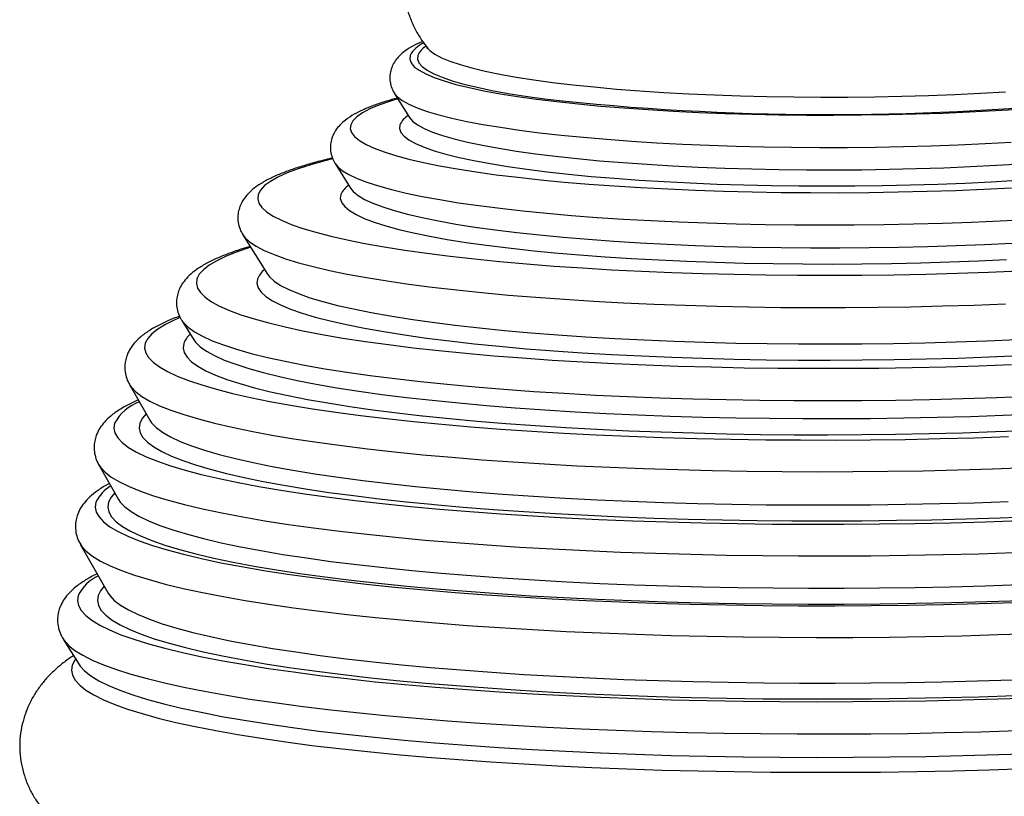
# Model space of a CAD drawing. Header units: millimetres. Extents: x -166 to 165, y -1 to 482.
# Tile 2 of 4: x -166 to 32, y 169 to 326. Entities that reach past the tile are written whole.
import ezdxf

# ---------------------------------------------------------------- set-up
doc = ezdxf.new("R2010")
doc.units = ezdxf.units.MM

msp = doc.modelspace()

# ---------------------------------------------------------------- linework, layer by layer
at = {"color": 7, "linetype": 'Continuous', "lineweight": 25}
for p, q in [((-90.5, 310.81), (-87.47, 305.94)), ((-87.5, 305.81), (-87.49, 305.82)), ((-87.47, 305.94), (-87.46, 305.91)), ((-102.4, 296.68), (-99.31, 291.7)), ((-102.4, 296.68), (-102.39, 296.66)), ((-120.93, 282.35), (-116.02, 274.43)), ((-120.93, 282.35), (-120.9, 282.3)), ((-133.22, 265.14), (-130.79, 261.23)), ((-133.22, 265.14), (-133.18, 265.08)), ((-143.74, 252.27), (-139.64, 245.08)), ((-143.74, 252.27), (-143.7, 252.21)), ((-149.88, 236.1), (-145.92, 229.12)), ((-149.88, 236.1), (-149.85, 236.03)), ((-153.63, 220.17), (-148.01, 210.3)), ((-153.63, 220.17), (-153.58, 220.1)), ((-157.03, 201.06), (-153.87, 195.97)), ((-157.03, 201.06), (-156.98, 200.97))]:
    msp.add_line(p, q, dxfattribs=at)
at = {"color": 8, "linetype": 'Continuous', "lineweight": 25, "flags": 128}
for points in [[(-83.82, 319.86), (-83.35, 319.37), (-82.35, 318.64), (-81, 317.93), (-79.31, 317.23), (-77.29, 316.55), (-74.94, 315.88), (-72.27, 315.25), (-69.3, 314.63), (-66.03, 314.05), (-62.49, 313.5), (-58.69, 312.98), (-54.63, 312.5), (-50.35, 312.06), (-45.86, 311.65), (-41.18, 311.29), (-36.32, 310.97), (-31.32, 310.69), (-26.18, 310.46), (-20.94, 310.28), (-15.61, 310.15), (-10.23, 310.06), (-4.8, 310.02), (0.65, 310.03), (6.08, 310.09), (11.49, 310.19), (16.84, 310.35), (22.12, 310.55), (27.29, 310.8), (32.35, 311.09)], [(-87.34, 318.4), (-87.4, 317.64), (-87.12, 316.89), (-86.48, 316.14), (-85.49, 315.41), (-84.15, 314.68), (-82.47, 313.97), (-80.46, 313.27), (-78.12, 312.59), (-75.46, 311.94), (-72.5, 311.31), (-69.25, 310.71), (-65.71, 310.15), (-61.91, 309.61), (-57.86, 309.11), (-53.58, 308.65), (-49.08, 308.22), (-44.38, 307.84), (-39.51, 307.5), (-34.47, 307.2), (-29.3, 306.95), (-24.02, 306.75), (-18.64, 306.59), (-13.19, 306.48), (-7.69, 306.41), (-2.16, 306.4), (3.37, 306.43), (8.89, 306.51), (14.36, 306.64), (19.77, 306.82), (25.1, 307.04), (30.31, 307.31), (35.4, 307.63)], [(-85.79, 318.39), (-85.86, 317.65), (-85.57, 316.9), (-84.93, 316.16), (-83.93, 315.43), (-82.59, 314.7), (-80.9, 314), (-78.88, 313.31), (-76.54, 312.64), (-73.88, 311.99), (-70.91, 311.37), (-67.65, 310.78), (-64.11, 310.22), (-60.3, 309.7), (-56.73, 309.26)], [(-90.5, 310.81), (-89.89, 310.09), (-88.9, 309.34), (-87.57, 308.59), (-85.9, 307.87), (-83.89, 307.15), (-81.56, 306.46), (-78.91, 305.79), (-75.95, 305.15), (-72.69, 304.53), (-69.16, 303.95), (-65.35, 303.39), (-61.29, 302.87), (-56.99, 302.39), (-52.48, 301.94), (-47.76, 301.54), (-42.85, 301.18), (-37.78, 300.86), (-32.57, 300.58), (-27.23, 300.36), (-21.79, 300.17), (-16.26, 300.04), (-10.68, 299.95), (-5.06, 299.91), (0.58, 299.92), (6.21, 299.98), (11.82, 300.08), (17.37, 300.24), (22.85, 300.44), (28.23, 300.68), (33.5, 300.97)], [(-89.8, 309.68), (-91.47, 309.17), (-93.62, 308.42), (-95.43, 307.65), (-96.91, 306.87), (-98.04, 306.08), (-98.83, 305.28), (-99.27, 304.48)], [(-87.46, 305.91), (-86.83, 305.19), (-85.84, 304.45), (-84.49, 303.72), (-82.81, 303), (-80.79, 302.3), (-78.44, 301.63), (-75.77, 300.97), (-72.79, 300.34), (-69.52, 299.74), (-65.97, 299.17), (-62.15, 298.63), (-58.08, 298.13), (-53.78, 297.66), (-49.26, 297.24), (-44.54, 296.85), (-39.65, 296.51), (-34.59, 296.21), (-29.4, 295.96), (-24.09, 295.75), (-18.68, 295.59), (-13.21, 295.48), (-7.68, 295.42), (-2.13, 295.4), (3.43, 295.43), (8.97, 295.52), (14.47, 295.65), (19.91, 295.82), (25.26, 296.05), (30.5, 296.32), (35.61, 296.64)], [(-99.27, 304.48), (-99.35, 303.68), (-99.09, 302.88), (-98.47, 302.08), (-97.5, 301.29), (-96.19, 300.52), (-94.54, 299.75), (-92.55, 299), (-90.24, 298.27), (-87.6, 297.57), (-84.66, 296.88), (-81.42, 296.22), (-77.89, 295.59), (-74.08, 295), (-70.01, 294.43), (-65.7, 293.9), (-61.15, 293.41), (-56.39, 292.95), (-51.43, 292.54), (-46.29, 292.16), (-40.99, 291.83), (-35.55, 291.55), (-29.98, 291.31), (-24.31, 291.11), (-18.55, 290.97), (-12.74, 290.87), (-6.88, 290.82), (-1, 290.81), (4.88, 290.86), (10.74, 290.95), (16.56, 291.09), (22.31, 291.27), (27.98, 291.51), (33.55, 291.79)], [(-89.39, 304.45), (-89.46, 303.69), (-89.18, 302.92), (-88.54, 302.17), (-87.55, 301.42), (-86.21, 300.68), (-84.52, 299.95), (-82.5, 299.25), (-80.16, 298.56), (-77.49, 297.9), (-74.52, 297.26), (-71.25, 296.65), (-67.69, 296.07), (-63.87, 295.52), (-59.8, 295.01), (-55.49, 294.53), (-50.96, 294.09), (-46.23, 293.7), (-42.92, 293.46)], [(-102.94, 297.63), (-104.46, 297.24), (-107.31, 296.44), (-109.83, 295.63), (-112.03, 294.79), (-113.89, 293.95), (-115.4, 293.09), (-116.57, 292.22), (-117.39, 291.34), (-117.85, 290.47)], [(-102.39, 296.66), (-101.88, 296.03), (-100.92, 295.23), (-99.62, 294.44), (-97.98, 293.66), (-96, 292.9), (-93.7, 292.16), (-91.07, 291.43), (-88.14, 290.74), (-84.9, 290.06), (-81.38, 289.42), (-77.58, 288.8), (-73.52, 288.22), (-69.2, 287.67), (-64.65, 287.16), (-59.88, 286.68), (-54.91, 286.25), (-49.75, 285.85), (-44.43, 285.5), (-38.95, 285.2), (-33.35, 284.93), (-27.63, 284.72), (-21.82, 284.55), (-15.94, 284.42), (-10.01, 284.35), (-4.05, 284.32), (1.93, 284.34), (7.89, 284.41), (13.82, 284.52), (19.7, 284.69), (25.51, 284.89), (31.23, 285.15), (36.84, 285.45)], [(-99.31, 291.7), (-98.76, 291.02), (-97.79, 290.23), (-96.47, 289.45), (-94.81, 288.69), (-92.82, 287.94), (-90.5, 287.2), (-87.86, 286.49), (-84.9, 285.81), (-81.65, 285.15), (-78.11, 284.51), (-74.29, 283.91), (-70.21, 283.35), (-65.88, 282.81), (-61.32, 282.32), (-56.54, 281.86), (-51.56, 281.45), (-46.41, 281.07), (-41.09, 280.74), (-35.63, 280.46), (-30.04, 280.21), (-24.35, 280.02), (-18.57, 279.87), (-12.74, 279.77), (-6.86, 279.72), (-0.96, 279.72), (4.94, 279.76), (10.82, 279.85), (16.65, 279.99), (22.43, 280.18), (28.12, 280.41), (33.7, 280.69)], [(-117.85, 290.47), (-117.96, 289.59), (-117.71, 288.71), (-117.11, 287.84), (-116.16, 286.97), (-114.85, 286.12), (-113.2, 285.27), (-111.21, 284.44), (-108.89, 283.63), (-106.24, 282.84), (-103.26, 282.07), (-99.98, 281.32), (-96.4, 280.61), (-92.53, 279.92), (-88.37, 279.26), (-83.96, 278.63), (-79.29, 278.04), (-74.38, 277.49), (-69.26, 276.98), (-63.92, 276.5), (-58.39, 276.07), (-52.69, 275.68), (-46.83, 275.33), (-40.83, 275.03), (-34.71, 274.77), (-28.49, 274.56), (-22.19, 274.4), (-15.82, 274.29), (-9.41, 274.22), (-2.97, 274.2), (3.48, 274.24), (9.91, 274.32), (16.31, 274.44), (22.66, 274.62), (28.93, 274.84), (35.11, 275.11)], [(-101.26, 290.42), (-101.35, 289.61), (-101.08, 288.8), (-100.46, 288), (-99.5, 287.2), (-98.19, 286.41), (-96.53, 285.64), (-94.55, 284.88), (-92.23, 284.14), (-89.59, 283.43), (-86.64, 282.73), (-83.39, 282.06), (-79.85, 281.43), (-76.04, 280.82), (-71.96, 280.24), (-67.63, 279.7), (-63.5, 279.24)], [(-120.9, 282.3), (-120.52, 281.79), (-119.58, 280.92), (-118.29, 280.05), (-116.65, 279.2), (-114.68, 278.36), (-112.37, 277.53), (-109.74, 276.73), (-106.78, 275.95), (-103.52, 275.19), (-99.95, 274.46), (-96.1, 273.75), (-91.96, 273.08), (-87.56, 272.44), (-82.91, 271.83), (-78.01, 271.26), (-72.89, 270.73), (-67.56, 270.24), (-62.03, 269.78), (-56.32, 269.37), (-50.46, 269), (-44.44, 268.68), (-38.3, 268.4), (-32.05, 268.17), (-25.71, 267.99), (-19.29, 267.85), (-12.82, 267.76), (-6.32, 267.72), (0.2, 267.73), (6.72, 267.78), (13.21, 267.88), (19.66, 268.03), (26.05, 268.23), (32.36, 268.48)], [(-119.37, 279.83), (-119.53, 279.78), (-122.07, 278.91), (-124.28, 278.03), (-126.15, 277.14), (-127.68, 276.23), (-128.86, 275.32), (-129.69, 274.4), (-130.17, 273.48)], [(-130.17, 273.48), (-130.29, 272.56), (-130.06, 271.63), (-129.47, 270.72), (-128.54, 269.81), (-127.25, 268.9), (-125.62, 268.01), (-123.64, 267.14), (-121.33, 266.28), (-118.69, 265.44), (-115.72, 264.62), (-112.45, 263.82), (-108.86, 263.05), (-104.98, 262.3), (-100.82, 261.59), (-96.38, 260.91), (-91.68, 260.26), (-86.73, 259.65), (-81.54, 259.07), (-76.14, 258.53), (-70.53, 258.03), (-64.72, 257.58), (-58.75, 257.16), (-52.61, 256.79), (-46.33, 256.47), (-39.93, 256.19), (-33.42, 255.96), (-26.82, 255.77), (-20.16, 255.63), (-13.44, 255.54), (-6.68, 255.5), (0.09, 255.5), (6.86, 255.56), (13.61, 255.66), (20.31, 255.81), (26.96, 256.01), (33.54, 256.25)], [(-118.01, 273.45), (-118.12, 272.57), (-117.88, 271.69), (-117.27, 270.81), (-116.32, 269.95), (-115.01, 269.09), (-113.36, 268.24), (-111.37, 267.41), (-109.04, 266.6), (-106.38, 265.81), (-103.4, 265.03), (-100.11, 264.29), (-96.52, 263.57), (-92.64, 262.88), (-88.48, 262.22), (-84.06, 261.59), (-79.38, 261), (-74.47, 260.45), (-69.33, 259.93), (-63.98, 259.45), (-60.18, 259.15)], [(-116.02, 274.43), (-115.59, 273.86), (-114.65, 273), (-113.36, 272.16), (-111.73, 271.32), (-109.77, 270.51), (-107.47, 269.7), (-104.85, 268.92), (-101.92, 268.16), (-98.68, 267.43), (-95.14, 266.72), (-91.32, 266.04), (-87.22, 265.39), (-82.86, 264.77), (-78.25, 264.19), (-73.4, 263.64), (-68.34, 263.13), (-63.07, 262.66), (-57.61, 262.24), (-51.99, 261.85), (-46.2, 261.51), (-40.28, 261.21), (-34.24, 260.96), (-28.1, 260.75), (-21.87, 260.59), (-15.58, 260.48), (-9.25, 260.42), (-2.89, 260.4), (3.47, 260.43), (9.82, 260.51), (16.14, 260.63), (22.4, 260.81), (28.6, 261.03), (34.7, 261.29)], [(-133.54, 265.72), (-134.62, 265.25), (-136.5, 264.32), (-138.03, 263.38), (-139.22, 262.44), (-140.06, 261.48), (-140.55, 260.53)], [(-133.18, 265.08), (-132.89, 264.68), (-131.96, 263.76), (-130.69, 262.85), (-129.07, 261.95), (-127.11, 261.06), (-124.82, 260.19), (-122.2, 259.34), (-119.26, 258.51), (-116, 257.7), (-112.44, 256.91), (-108.58, 256.16), (-104.44, 255.43), (-100.02, 254.73), (-95.34, 254.07), (-90.41, 253.44), (-85.25, 252.85), (-79.85, 252.29), (-74.25, 251.78), (-68.46, 251.3), (-62.48, 250.87), (-56.35, 250.48), (-50.06, 250.13), (-43.65, 249.83), (-37.12, 249.58), (-30.5, 249.37), (-23.79, 249.21), (-17.03, 249.09), (-10.22, 249.03), (-3.39, 249.01), (3.44, 249.04), (10.27, 249.12), (17.07, 249.24), (23.81, 249.41), (30.5, 249.63), (37.1, 249.9)], [(-130.79, 261.23), (-130.45, 260.75), (-129.52, 259.84), (-128.25, 258.94), (-126.63, 258.05), (-124.67, 257.17), (-122.38, 256.31), (-119.77, 255.47), (-116.83, 254.65), (-113.58, 253.85), (-110.03, 253.08), (-106.18, 252.33), (-102.05, 251.61), (-97.64, 250.93), (-92.98, 250.27), (-88.07, 249.66), (-82.92, 249.07), (-77.55, 248.53), (-71.97, 248.03), (-66.21, 247.56), (-60.26, 247.14), (-54.16, 246.76), (-47.91, 246.43), (-41.54, 246.14), (-35.05, 245.9), (-28.48, 245.7), (-21.83, 245.55), (-15.12, 245.45), (-8.38, 245.4), (-1.61, 245.39), (5.15, 245.43), (11.9, 245.52), (18.62, 245.66), (25.28, 245.84), (31.87, 246.07), (38.38, 246.35)], [(-140.55, 260.53), (-140.69, 259.57), (-140.47, 258.61), (-139.9, 257.66), (-138.98, 256.71), (-137.71, 255.77), (-136.09, 254.85), (-134.13, 253.93), (-131.84, 253.04), (-129.21, 252.16), (-126.27, 251.3), (-123, 250.46), (-119.43, 249.65), (-115.55, 248.86), (-111.39, 248.11), (-106.95, 247.38), (-102.24, 246.68), (-97.27, 246.02), (-92.06, 245.4), (-86.62, 244.81), (-80.96, 244.26), (-75.11, 243.75), (-69.06, 243.28), (-62.84, 242.86), (-56.47, 242.48), (-49.95, 242.14), (-43.31, 241.85), (-36.57, 241.61), (-29.73, 241.41), (-22.82, 241.26), (-15.86, 241.15), (-8.85, 241.1), (-1.83, 241.09), (5.19, 241.13), (12.2, 241.22), (19.18, 241.36), (26.11, 241.55), (32.96, 241.78)], [(-132.82, 260.5), (-132.95, 259.58), (-132.73, 258.65), (-132.15, 257.73), (-131.23, 256.81), (-129.96, 255.91), (-128.36, 255.01), (-126.41, 254.13), (-124.13, 253.27), (-121.52, 252.42), (-118.6, 251.59), (-115.36, 250.79), (-111.82, 250.01), (-107.98, 249.26), (-103.86, 248.53), (-99.47, 247.84), (-94.81, 247.18), (-89.91, 246.55), (-84.9, 245.98)], [(-143.7, 252.21), (-143.39, 251.75), (-142.48, 250.79), (-141.22, 249.85), (-139.62, 248.91), (-137.68, 247.99), (-135.41, 247.08), (-132.8, 246.19), (-129.88, 245.32), (-126.63, 244.47), (-123.08, 243.65), (-119.24, 242.85), (-115.1, 242.08), (-110.68, 241.34), (-105.99, 240.63), (-101.05, 239.96), (-95.86, 239.31), (-90.44, 238.71), (-84.79, 238.14), (-78.95, 237.62), (-72.91, 237.13), (-66.7, 236.69), (-60.32, 236.29), (-53.8, 235.93), (-47.15, 235.62), (-40.39, 235.35), (-33.53, 235.13), (-26.59, 234.96), (-19.59, 234.83), (-12.54, 234.75), (-5.46, 234.72), (1.63, 234.74), (8.71, 234.8), (15.77, 234.92), (22.78, 235.07), (29.74, 235.28), (36.63, 235.53)], [(-140.36, 246.33), (-141.17, 245.4), (-141.66, 244.44)], [(-146.71, 244.45), (-146.86, 243.48), (-146.65, 242.5), (-146.09, 241.53), (-145.17, 240.56), (-143.92, 239.61), (-142.31, 238.66), (-140.37, 237.73), (-138.09, 236.81), (-135.48, 235.91), (-132.54, 235.03), (-129.29, 234.17), (-125.73, 233.33), (-121.87, 232.52), (-117.71, 231.74), (-113.28, 230.99), (-108.57, 230.27), (-103.6, 229.58), (-98.39, 228.92), (-92.94, 228.31), (-87.27, 227.73), (-81.39, 227.19), (-75.32, 226.69), (-69.07, 226.24), (-62.65, 225.82), (-56.08, 225.45), (-49.39, 225.13), (-42.57, 224.85), (-35.65, 224.62), (-28.65, 224.43), (-21.59, 224.29), (-14.47, 224.2), (-7.32, 224.16), (-0.15, 224.16), (7.01, 224.22), (14.16, 224.32), (21.26, 224.46), (28.32, 224.66), (35.31, 224.9)], [(-141.66, 244.44), (-141.79, 243.48), (-141.58, 242.53), (-141.02, 241.57), (-140.1, 240.63), (-138.85, 239.69), (-137.24, 238.76), (-135.3, 237.85), (-133.03, 236.95), (-130.43, 236.07), (-127.5, 235.21), (-124.26, 234.37), (-120.71, 233.55), (-116.87, 232.76), (-112.73, 232), (-108.32, 231.27), (-103.64, 230.57), (-98.71, 229.91), (-93.53, 229.28), (-88.12, 228.68), (-83.02, 228.18)], [(-139.64, 245.08), (-139.27, 244.53), (-138.35, 243.59), (-137.09, 242.65), (-135.48, 241.73), (-133.53, 240.82), (-131.25, 239.93), (-128.63, 239.05), (-125.7, 238.19), (-122.44, 237.36), (-118.89, 236.55), (-115.03, 235.77), (-110.88, 235.01), (-106.46, 234.29), (-101.77, 233.6), (-96.82, 232.94), (-91.63, 232.32), (-86.22, 231.73), (-80.58, 231.19), (-74.75, 230.68), (-68.73, 230.21), (-62.54, 229.79), (-56.19, 229.41), (-49.7, 229.08), (-43.09, 228.79), (-36.37, 228.54), (-29.56, 228.35), (-22.68, 228.2), (-15.75, 228.09), (-8.77, 228.04), (-1.78, 228.03), (5.21, 228.07), (12.19, 228.16), (19.14, 228.3), (26.04, 228.48), (32.87, 228.71)], [(-149.85, 236.03), (-149.56, 235.6), (-148.64, 234.62), (-147.38, 233.65), (-145.76, 232.68), (-143.8, 231.73), (-141.51, 230.8), (-138.88, 229.88), (-135.92, 228.99), (-132.64, 228.11), (-129.05, 227.26), (-125.15, 226.43), (-120.96, 225.64), (-116.49, 224.87), (-111.74, 224.13), (-106.73, 223.43), (-101.46, 222.76), (-95.96, 222.13), (-90.23, 221.54), (-84.29, 220.98), (-78.15, 220.47), (-71.83, 220), (-65.34, 219.57), (-58.7, 219.19), (-51.92, 218.85), (-45.02, 218.55), (-38.01, 218.31), (-30.92, 218.11), (-23.75, 217.96), (-16.53, 217.85), (-9.27, 217.8), (-1.99, 217.79), (5.29, 217.83), (12.55, 217.92), (19.79, 218.06), (26.97, 218.24), (34.09, 218.47)], [(-146.68, 230.47), (-147.44, 229.57), (-147.94, 228.59)], [(-150.46, 228.6), (-150.61, 227.6), (-150.4, 226.61), (-149.83, 225.62), (-148.92, 224.63), (-147.65, 223.66), (-146.03, 222.69), (-144.07, 221.74), (-141.77, 220.81), (-139.13, 219.89), (-136.17, 218.99), (-132.88, 218.11), (-129.28, 217.26), (-125.38, 216.43), (-121.18, 215.63), (-116.7, 214.86), (-111.94, 214.13), (-106.91, 213.42), (-101.64, 212.75), (-96.13, 212.12), (-90.39, 211.52), (-84.43, 210.97), (-78.28, 210.45), (-71.95, 209.98), (-65.44, 209.55), (-58.79, 209.17), (-51.99, 208.83), (-45.08, 208.54), (-38.05, 208.29), (-30.95, 208.09), (-23.76, 207.94), (-16.53, 207.83), (-9.26, 207.78), (-1.96, 207.77), (5.33, 207.81), (12.61, 207.9), (19.86, 208.04), (27.06, 208.22), (34.2, 208.45)], [(-147.94, 228.59), (-148.09, 227.6), (-147.87, 226.62), (-147.31, 225.64), (-146.39, 224.66), (-145.12, 223.7), (-143.5, 222.74), (-141.54, 221.8), (-139.24, 220.87), (-136.61, 219.97), (-133.65, 219.08), (-130.37, 218.21), (-126.77, 217.37), (-122.88, 216.55), (-118.69, 215.76), (-114.21, 215), (-109.46, 214.27), (-104.45, 213.58), (-99.19, 212.92), (-93.7, 212.3), (-87.98, 211.72), (-82.05, 211.17), (-77.71, 210.81)], [(-145.92, 229.12), (-145.58, 228.61), (-144.67, 227.65), (-143.42, 226.7), (-141.82, 225.75), (-139.88, 224.82), (-137.61, 223.91), (-135.01, 223.01), (-132.08, 222.13), (-128.84, 221.27), (-125.29, 220.44), (-121.44, 219.63), (-117.3, 218.85), (-112.88, 218.1), (-108.18, 217.39), (-103.23, 216.7), (-98.04, 216.05), (-92.61, 215.43), (-86.95, 214.86), (-81.09, 214.32), (-75.04, 213.82), (-68.81, 213.37), (-62.41, 212.96), (-55.86, 212.59), (-49.19, 212.27), (-42.39, 211.99), (-35.5, 211.75), (-28.52, 211.57), (-21.48, 211.43), (-14.38, 211.34), (-7.25, 211.3), (-0.11, 211.3), (7.03, 211.35), (14.15, 211.45), (21.24, 211.6), (28.27, 211.8), (35.23, 212.04)], [(-153.58, 220.1), (-153.32, 219.71), (-152.42, 218.72), (-151.16, 217.74), (-149.56, 216.76), (-147.62, 215.8), (-145.34, 214.86), (-142.73, 213.93), (-139.79, 213.02), (-136.53, 212.13), (-132.96, 211.27), (-129.08, 210.43), (-124.91, 209.62), (-120.46, 208.84), (-115.72, 208.09), (-110.73, 207.37), (-105.48, 206.68), (-99.99, 206.04), (-94.27, 205.42), (-88.34, 204.85), (-82.21, 204.32), (-75.88, 203.83), (-69.39, 203.38), (-62.74, 202.98), (-55.94, 202.62), (-49.02, 202.3), (-41.99, 202.03), (-34.86, 201.81), (-27.65, 201.64), (-20.39, 201.51), (-13.07, 201.43), (-5.73, 201.4), (1.62, 201.41), (8.97, 201.48), (16.29, 201.59), (23.58, 201.75), (30.81, 201.96), (37.97, 202.21)], [(-154.04, 209.82), (-154.19, 208.81), (-153.99, 207.81), (-153.43, 206.81), (-152.53, 205.82), (-151.27, 204.84), (-149.67, 203.86), (-147.72, 202.9), (-145.44, 201.95), (-142.83, 201.03), (-139.88, 200.12), (-136.62, 199.23), (-133.05, 198.36), (-129.17, 197.52), (-124.99, 196.71), (-120.53, 195.93), (-115.8, 195.18), (-110.79, 194.46), (-105.54, 193.77), (-100.05, 193.12), (-94.32, 192.51), (-88.38, 191.94), (-82.24, 191.41), (-75.91, 190.91), (-69.41, 190.47), (-62.75, 190.06), (-55.95, 189.7), (-49.02, 189.39), (-41.98, 189.12), (-34.85, 188.89), (-27.64, 188.72), (-20.36, 188.59), (-13.04, 188.51), (-5.69, 188.48), (1.67, 188.5), (9.02, 188.56), (16.35, 188.67), (23.65, 188.83), (30.88, 189.04), (38.05, 189.29)], [(-150.04, 209.81), (-150.18, 208.81), (-149.98, 207.82), (-149.41, 206.83), (-148.5, 205.85), (-147.23, 204.88), (-145.62, 203.92), (-143.66, 202.97), (-141.37, 202.04), (-138.74, 201.12), (-135.78, 200.22), (-132.5, 199.35), (-128.91, 198.5), (-125.02, 197.67), (-120.83, 196.87), (-116.36, 196.11), (-111.61, 195.37), (-106.6, 194.67), (-101.33, 194), (-95.83, 193.37), (-90.11, 192.77), (-84.17, 192.22), (-79.73, 191.84)], [(-148.79, 211.68), (-149.54, 210.8), (-150.04, 209.81)], [(-148.01, 210.3), (-147.69, 209.81), (-146.78, 208.84), (-145.53, 207.88), (-143.94, 206.93), (-142, 205.99), (-139.73, 205.07), (-137.13, 204.16), (-134.21, 203.28), (-130.97, 202.41), (-127.42, 201.57), (-123.58, 200.75), (-119.44, 199.97), (-115.01, 199.21), (-110.32, 198.48), (-105.37, 197.79), (-100.17, 197.13), (-94.73, 196.5), (-89.07, 195.92), (-83.2, 195.37), (-77.14, 194.86), (-70.89, 194.4), (-64.48, 193.97), (-57.92, 193.59), (-51.22, 193.26), (-44.4, 192.97), (-37.48, 192.72), (-30.47, 192.53), (-23.39, 192.38), (-16.25, 192.27), (-9.08, 192.22), (-1.89, 192.21), (5.3, 192.25), (12.48, 192.34), (19.63, 192.48), (26.73, 192.66), (33.76, 192.89)], [(-156.98, 200.97), (-156.85, 200.78), (-155.95, 199.78), (-154.71, 198.79), (-153.13, 197.81), (-151.2, 196.84), (-148.94, 195.88), (-146.35, 194.94), (-143.44, 194.03), (-140.2, 193.13), (-136.66, 192.25), (-132.81, 191.4), (-128.66, 190.58), (-124.23, 189.78), (-119.53, 189.02), (-114.56, 188.29), (-109.33, 187.59), (-103.87, 186.92), (-98.17, 186.3), (-92.25, 185.71), (-86.14, 185.16), (-79.83, 184.65), (-73.34, 184.18), (-66.69, 183.76), (-59.9, 183.38), (-52.97, 183.04), (-45.93, 182.75), (-38.78, 182.51), (-31.55, 182.31), (-24.25, 182.16), (-16.9, 182.06), (-9.51, 182), (-2.11, 181.99), (5.3, 182.03), (12.7, 182.12), (20.07, 182.26), (27.39, 182.44), (34.65, 182.67)], [(-154.54, 197.04), (-154.72, 196.8), (-155.22, 195.8)], [(-153.87, 195.97), (-153.66, 195.65), (-152.75, 194.66), (-151.49, 193.67), (-149.89, 192.7), (-147.94, 191.73), (-145.65, 190.79), (-143.03, 189.85), (-140.09, 188.94), (-136.82, 188.05), (-133.24, 187.19), (-129.35, 186.35), (-125.17, 185.53), (-120.7, 184.75), (-115.96, 184), (-110.95, 183.27), (-105.68, 182.59), (-100.18, 181.94), (-94.45, 181.33), (-88.5, 180.75), (-82.35, 180.22), (-76.01, 179.73), (-69.49, 179.28), (-62.82, 178.87), (-56.01, 178.51), (-49.07, 178.2), (-42.02, 177.93), (-34.87, 177.7), (-27.64, 177.53), (-20.36, 177.4), (-13.02, 177.32), (-5.66, 177.29), (1.71, 177.3), (9.08, 177.37), (16.42, 177.48), (23.73, 177.64), (30.98, 177.85), (38.15, 178.1)], [(-155.22, 195.8), (-155.37, 194.79), (-155.17, 193.79), (-154.62, 192.79), (-153.73, 191.8), (-152.48, 190.81), (-150.9, 189.84), (-148.97, 188.88), (-146.7, 187.93), (-144.11, 187), (-141.19, 186.09), (-137.95, 185.2), (-134.4, 184.33), (-130.55, 183.49), (-126.4, 182.67), (-121.97, 181.88), (-117.26, 181.13), (-112.29, 180.4), (-107.07, 179.71), (-101.6, 179.06), (-95.91, 178.44), (-90, 177.86), (-83.89, 177.32), (-77.59, 176.83), (-71.12, 176.37), (-64.49, 175.96), (-57.71, 175.59), (-50.8, 175.26), (-43.78, 174.98), (-36.66, 174.75), (-29.46, 174.57), (-22.2, 174.43), (-14.88, 174.33), (-7.54, 174.29), (-0.18, 174.3), (7.18, 174.35), (14.53, 174.45), (21.84, 174.59), (29.09, 174.79), (36.28, 175.03)]]:
    msp.add_lwpolyline(points, dxfattribs=at)
at = {"color": 7, "linetype": 'Continuous', "lineweight": 25, "flags": 128}
for points in [[(-42.92, 293.46), (-41.32, 293.35), (-36.24, 293.04), (-31.03, 292.77), (-25.69, 292.55), (-20.25, 292.38), (-14.74, 292.26), (-9.17, 292.18), (-3.57, 292.16), (2.04, 292.18), (7.64, 292.25), (13.21, 292.37), (18.71, 292.53), (24.14, 292.74), (29.47, 293), (34.67, 293.31), (39.73, 293.65), (44.62, 294.05), (49.34, 294.48), (53.84, 294.95), (58.13, 295.46), (60.93, 295.82)], [(-63.5, 279.24), (-63.07, 279.19), (-58.28, 278.73), (-53.3, 278.3), (-48.14, 277.92), (-42.81, 277.58), (-37.33, 277.28), (-31.72, 277.03), (-26.01, 276.82), (-20.21, 276.66), (-14.34, 276.55), (-8.42, 276.49), (-2.48, 276.47), (3.47, 276.5), (9.4, 276.58), (15.3, 276.71), (21.13, 276.88), (26.89, 277.11), (32.56, 277.37)], [(-60.18, 259.15), (-58.44, 259.02), (-52.73, 258.63), (-46.86, 258.28), (-40.85, 257.98), (-34.72, 257.72), (-28.49, 257.51), (-22.17, 257.35), (-15.79, 257.24), (-9.36, 257.17), (-2.91, 257.15), (3.55, 257.19), (9.99, 257.27), (16.4, 257.39), (22.76, 257.57), (29.05, 257.79), (35.24, 258.06)], [(-84.9, 245.98), (-84.77, 245.96), (-79.4, 245.41), (-73.83, 244.9), (-68.07, 244.43), (-62.13, 244), (-56.02, 243.61), (-49.77, 243.26), (-43.39, 242.96), (-36.9, 242.71), (-30.31, 242.5), (-23.65, 242.34), (-16.92, 242.23), (-10.15, 242.16), (-3.36, 242.14), (3.44, 242.17), (10.23, 242.25), (16.99, 242.38), (23.7, 242.55), (30.35, 242.77), (36.91, 243.03)], [(-83.02, 228.18), (-82.49, 228.13), (-76.67, 227.61), (-70.65, 227.14), (-64.46, 226.7), (-58.11, 226.31), (-51.62, 225.97), (-45, 225.67), (-38.27, 225.41), (-31.45, 225.21), (-24.56, 225.04), (-17.6, 224.93), (-10.6, 224.86), (-3.58, 224.84), (3.45, 224.87), (10.46, 224.95), (17.45, 225.07), (24.4, 225.25), (31.28, 225.46), (38.08, 225.73)], [(-77.71, 210.81), (-75.92, 210.67), (-69.61, 210.21), (-63.14, 209.79), (-56.52, 209.42), (-49.76, 209.09), (-42.88, 208.81), (-35.91, 208.58), (-28.84, 208.39), (-21.71, 208.25), (-14.53, 208.16), (-7.32, 208.11), (-0.09, 208.12), (7.13, 208.17), (14.34, 208.27), (21.51, 208.42), (28.63, 208.62), (35.68, 208.86)], [(-79.73, 191.84), (-78.03, 191.71), (-71.71, 191.24), (-65.22, 190.81), (-58.58, 190.42), (-51.81, 190.09), (-44.91, 189.79), (-37.9, 189.55), (-30.81, 189.35), (-23.64, 189.2), (-16.43, 189.09), (-9.17, 189.04), (-1.9, 189.03), (5.38, 189.07), (12.65, 189.16), (19.88, 189.3), (27.06, 189.48), (34.18, 189.71)]]:
    msp.add_lwpolyline(points, dxfattribs=at)
at = {"color": 8, "linetype": 'Continuous', "lineweight": 25}
for centre, radius, start, end in [((-82.42, 315.7), 5.61, 113.5507, 151.1793), ((-82.07, 316.67), 4.11, 120.5509, 155.1269), ((-85.55, 302.68), 4.23, 120.7468, 155.3058), ((-97.21, 288.65), 4.42, 124.0075, 156.2908), ((-113.68, 271.64), 4.7, 128.1458, 157.3309), ((-128.24, 258.66), 4.94, 131.3274, 158.0985), ((-138.38, 239.95), 9.47, 110.9153, 151.6237), ((-143.78, 225.47), 7.37, 120.0281, 154.948), ((-146.54, 206.17), 8.34, 114.3684, 154.0933)]:
    msp.add_arc(centre, radius, start, end, dxfattribs=at)
at = {"color": 7, "linetype": 'Continuous', "lineweight": 25}
msp.add_arc((-2.83, 839.75), 533.23, 264.1981, 276.092, dxfattribs=at)
for points, knots in [([(-87.74, 341.26), (-87.97, 340.47), (-88.46, 338.79), (-88.83, 336.14), (-88.9, 333.41), (-88.65, 330.75), (-88.11, 328.2), (-87.3, 325.79), (-86.27, 323.54), (-85.09, 321.53), (-84.2, 320.37), (-83.78, 319.82)], [0, 0, 0, 0, 0.107915, 0.22866, 0.346762, 0.462122, 0.575115, 0.686145, 0.795616, 0.903933, 1, 1, 1, 1]), ([(-84.79, 321.2), (-85.13, 321.06), (-86.18, 320.63), (-87.55, 319.86), (-88.9, 318.89), (-89.9, 317.89), (-90.66, 316.86), (-90.98, 316.05), (-91.13, 315.67)], [0, 0, 0, 0, 0.118259, 0.365988, 0.570982, 0.734192, 0.875228, 1, 1, 1, 1]), ([(-83.9, 319.97), (-83.9, 319.97), (-83.93, 320.01), (-83.86, 319.87), (-83.9, 319.75), (-83.9, 319.76), (-83.9, 319.76)], [0, 0, 0, 0, 0.031124, 0.493216, 0.892484, 1, 1, 1, 1]), ([(-91.13, 315.67), (-91.23, 315.26), (-91.45, 314.43), (-91.39, 313.07), (-91.06, 311.82), (-90.68, 311.14), (-90.49, 310.81)], [0, 0, 0, 0, 0.247434, 0.50571, 0.758089, 1, 1, 1, 1]), ([(-89.89, 309.84), (-90.62, 309.63), (-92.26, 309.17), (-94.49, 308.42), (-96.66, 307.55), (-98.61, 306.58), (-100.19, 305.56), (-101.42, 304.48), (-102.28, 303.41), (-102.8, 302.48), (-103, 301.91), (-103.06, 301.75)], [0, 0, 0, 0, 0.111199, 0.249112, 0.389776, 0.534693, 0.685497, 0.795617, 0.888159, 0.970113, 1, 1, 1, 1]), ([(-103.06, 301.75), (-103.16, 301.35), (-103.38, 300.52), (-103.35, 299.15), (-103.02, 297.86), (-102.65, 297.02), (-102.39, 296.67), (-102.36, 296.64)], [0, 0, 0, 0, 0.22934, 0.479983, 0.725126, 0.973102, 1, 1, 1, 1]), ([(-102.94, 297.77), (-103, 297.76), (-104.18, 297.49), (-106.24, 296.95), (-109.09, 296.14), (-111.66, 295.28), (-114, 294.37), (-116.1, 293.37), (-117.88, 292.32), (-119.31, 291.22), (-120.38, 290.09), (-121.16, 288.96), (-121.49, 288.12), (-121.64, 287.74)], [0, 0, 0, 0, 0.006388, 0.114602, 0.223615, 0.333767, 0.44559, 0.559897, 0.677725, 0.779975, 0.864822, 0.938375, 1, 1, 1, 1]), ([(-121.64, 287.74), (-121.74, 287.35), (-121.97, 286.52), (-121.97, 285.14), (-121.66, 283.78), (-121.25, 282.82), (-120.93, 282.37), (-120.85, 282.26)], [0, 0, 0, 0, 0.207976, 0.449047, 0.684738, 0.922675, 1, 1, 1, 1]), ([(-119.48, 280), (-120.11, 279.81), (-121.72, 279.33), (-123.99, 278.52), (-126.35, 277.55), (-128.47, 276.5), (-130.25, 275.4), (-131.68, 274.24), (-132.75, 273.07), (-133.51, 271.93), (-133.82, 271.11), (-133.96, 270.76)], [0, 0, 0, 0, 0.085069, 0.215582, 0.348038, 0.483315, 0.622397, 0.742614, 0.843952, 0.932441, 1, 1, 1, 1]), ([(-133.96, 270.76), (-134.06, 270.37), (-134.29, 269.53), (-134.31, 268.14), (-134.01, 266.75), (-133.59, 265.7), (-133.23, 265.2), (-133.12, 265.04)], [0, 0, 0, 0, 0.196963, 0.432854, 0.663299, 0.895688, 1, 1, 1, 1]), ([(-133.64, 265.99), (-134.08, 265.83), (-135.4, 265.34), (-137.3, 264.47), (-139.38, 263.36), (-141.09, 262.18), (-142.43, 260.97), (-143.41, 259.76), (-144.02, 258.7), (-144.26, 258.02), (-144.34, 257.8)], [0, 0, 0, 0, 0.082436, 0.245587, 0.41234, 0.583458, 0.723893, 0.844006, 0.949187, 1, 1, 1, 1]), ([(-144.34, 257.8), (-144.44, 257.42), (-144.68, 256.58), (-144.71, 255.17), (-144.42, 253.76), (-144.04, 252.75), (-143.72, 252.28), (-143.65, 252.17)], [0, 0, 0, 0, 0.200666, 0.446938, 0.687364, 0.929593, 1, 1, 1, 1]), ([(-141.96, 249.14), (-142.52, 248.89), (-143.87, 248.28), (-145.71, 247.23), (-147.41, 246.03), (-148.72, 244.78), (-149.67, 243.55), (-150.23, 242.51), (-150.45, 241.89), (-150.5, 241.73)], [0, 0, 0, 0, 0.137412, 0.332399, 0.532136, 0.693614, 0.832784, 0.956396, 1, 1, 1, 1]), ([(-150.5, 241.73), (-150.61, 241.35), (-150.84, 240.5), (-150.88, 239.1), (-150.6, 237.66), (-150.21, 236.62), (-149.88, 236.12), (-149.79, 235.99)], [0, 0, 0, 0, 0.196022, 0.439842, 0.677786, 0.91738, 1, 1, 1, 1]), ([(-147.75, 232.34), (-147.91, 232.26), (-148.83, 231.81), (-150.15, 230.93), (-151.69, 229.73), (-152.84, 228.49), (-153.71, 227.24), (-154.08, 226.31), (-154.25, 225.87)], [0, 0, 0, 0, 0.051057, 0.289906, 0.504683, 0.690582, 0.85294, 1, 1, 1, 1]), ([(-154.25, 225.87), (-154.35, 225.49), (-154.59, 224.64), (-154.63, 223.23), (-154.36, 221.79), (-153.96, 220.72), (-153.62, 220.2), (-153.53, 220.06)], [0, 0, 0, 0, 0.193355, 0.435748, 0.672246, 0.910301, 1, 1, 1, 1]), ([(-150.22, 214.18), (-150.32, 214.14), (-151.22, 213.73), (-152.66, 212.89), (-154.44, 211.68), (-155.82, 210.42), (-156.83, 209.18), (-157.48, 208.06), (-157.74, 207.34), (-157.83, 207.09)], [0, 0, 0, 0, 0.0262344, 0.2366155, 0.4518662, 0.6329565, 0.7893896, 0.9259376, 1, 1, 1, 1]), ([(-157.83, 207.09), (-157.93, 206.72), (-158.17, 205.86), (-158.22, 204.45), (-157.95, 202.99), (-157.49, 201.8), (-157.08, 201.17), (-156.91, 200.92)], [0, 0, 0, 0, 0.180211, 0.407767, 0.629744, 0.853111, 1, 1, 1, 1]), ([(-154.96, 197.72), (-155.08, 197.65), (-155.87, 197.18), (-157.22, 196.16), (-158.98, 194.67), (-160.54, 193.06), (-161.93, 191.34), (-163.13, 189.47), (-164.11, 187.57), (-164.59, 186.22), (-164.81, 185.62)], [0, 0, 0, 0, 0.031983, 0.212019, 0.370818, 0.514898, 0.648872, 0.776044, 0.898759, 1, 1, 1, 1]), ([(-164.81, 185.62), (-165.02, 184.88), (-165.47, 183.36), (-165.78, 180.91), (-165.8, 178.39), (-165.49, 175.94), (-164.9, 173.62), (-164.06, 171.44), (-163.01, 169.44), (-161.79, 167.6), (-160.42, 165.93), (-158.91, 164.4), (-157.23, 162.97), (-155.35, 161.62), (-153.19, 160.29), (-150.59, 158.95), (-148.04, 157.81), (-146.21, 157.16), (-145.52, 156.91)], [0, 0, 0, 0, 0.048523, 0.100988, 0.152409, 0.203061, 0.253249, 0.303431, 0.354151, 0.406088, 0.460122, 0.517417, 0.579529, 0.648586, 0.727561, 0.820548, 0.931698, 1, 1, 1, 1])]:
    msp.add_open_spline(points, degree=3, knots=knots, dxfattribs=at)

doc.saveas('drawing.dxf')
